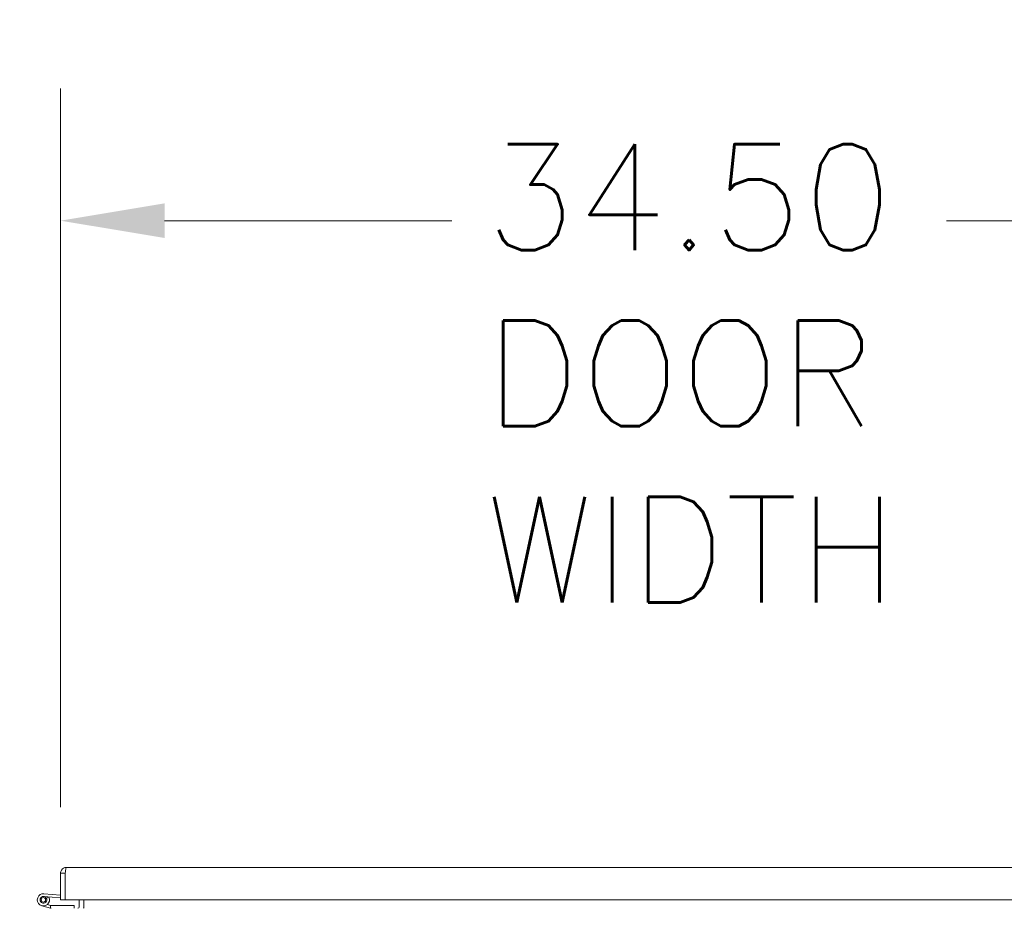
# Model space of a CAD drawing. Header units: inches. Extents: x 16 to 463, y 31 to 294.
# Tile 4 of 110: x 190 to 216, y 62 to 86. Entities that reach past the tile are written whole.
import ezdxf

# ---------------------------------------------------------------- set-up
doc = ezdxf.new("R2010")
doc.units = ezdxf.units.IN
doc.header["$LTSCALE"] = 28.571429
doc.header["$MEASUREMENT"] = 0
doc.layers.add('Dimension (ANSI)', color=7, linetype='Continuous', lineweight=5)
doc.layers.add('Visible (ANSI)', color=7, linetype='Continuous', lineweight=5)
doc.styles.add('ROMANS', font='romans.shx')
doc.dimstyles.new('Default (ANSI)', dxfattribs={"dimscale": 28.571429, "dimtxt": 0.1, "dimasz": 0.098425, "dimexe": 0.125, "dimexo": 0.0625, "dimgap": 0.031496, "dimtad": 0, "dimtih": 1, "dimtoh": 1, "dimrnd": 1e-08, "dimzin": 0, "dimdsep": 46, "dimtxsty": 'ROMANS', "dimcen": 0.09, "dimdle": 0.393701, "dimclrd": 256, "dimclre": 256, "dimclrt": 256, "dimadec": 0, "dimazin": 0, "dimtfac": 1, "dimtofl": 0, "dimtmove": 0, "dimatfit": 3, "dimfxl": 1, "dimtolj": 1, "dimtzin": 0, "dimlwd": -1, "dimlwe": -1, "dimarcsym": 0})

# ---------------------------------------------------------------- blocks, each defined once
blk = doc.blocks.new('*D11')
at = {"layer": 'Defpoints', "color": 0, "transparency": 16777216}
for p in [(190.051, 61.846), (166.098, 37.721), (190.051, 37.721)]:
    blk.add_point(p, dxfattribs=at)
at = {"layer": 'Dimension (ANSI)', "transparency": 16777216}
for p, q in [((166.098, 61.846), (166.098, 79.219)), ((166.098, 79.219), (168.91, 79.219)), ((188.265, 61.846), (162.527, 61.846)), ((166.098, 40.533), (166.098, 59.033)), ((188.265, 37.721), (162.527, 37.721))]:
    blk.add_line(p, q, dxfattribs=at)
for points in [[(165.629, 59.033), (166.567, 59.033), (166.098, 61.846)], [(165.629, 40.533), (166.567, 40.533), (166.098, 37.721)]]:
    blk.add_solid(points, dxfattribs=at)
at = {"layer": 'Dimension (ANSI)', "transparency": 16777216, "insert": (176.001, 79.219), "char_height": 2.8571, "attachment_point": 5, "style": 'ROMANS'}
blk.add_mtext('\\A1;24.12\\PTUB \\PDEPTH', dxfattribs=at)
blk = doc.blocks.new('*D12')
at = {"layer": 'Defpoints', "color": 0, "transparency": 16777216}
for p in [(190.832, 62.95), (161.812, 37.721), (190.051, 37.721)]:
    blk.add_point(p, dxfattribs=at)
at = {"layer": 'Dimension (ANSI)', "transparency": 16777216}
for p, q in [((189.046, 62.95), (158.24, 62.95)), ((161.812, 60.138), (161.812, 52.664)), ((161.812, 40.533), (161.812, 48.007)), ((188.265, 37.721), (158.24, 37.721))]:
    blk.add_line(p, q, dxfattribs=at)
for points in [[(161.343, 60.138), (162.28, 60.138), (161.812, 62.95)], [(161.343, 40.533), (162.28, 40.533), (161.812, 37.721)]]:
    blk.add_solid(points, dxfattribs=at)
at = {"layer": 'Dimension (ANSI)', "transparency": 16777216, "insert": (156.098, 51.764), "char_height": 2.8571, "attachment_point": 1, "style": 'ROMANS'}
blk.add_mtext('\\A1;25.23', dxfattribs=at)
blk = doc.blocks.new('*D35')
at = {"layer": 'Defpoints', "color": 0, "transparency": 16777216}
for p in [(190.676, 80.432), (190.676, 62.794), (225.176, 62.794)]:
    blk.add_point(p, dxfattribs=at)
at = {"layer": 'Dimension (ANSI)', "transparency": 16777216}
for p, q in [((190.676, 64.58), (190.676, 84.004)), ((225.176, 64.58), (225.176, 84.004)), ((193.488, 80.432), (201.244, 80.432)), ((222.364, 80.432), (214.608, 80.432))]:
    blk.add_line(p, q, dxfattribs=at)
for points in [[(193.488, 80.901), (193.488, 79.964), (190.676, 80.432)], [(222.364, 80.901), (222.364, 79.964), (225.176, 80.432)]]:
    blk.add_solid(points, dxfattribs=at)
at = {"layer": 'Dimension (ANSI)', "transparency": 16777216, "insert": (202.144, 82.496), "char_height": 2.8571, "attachment_point": 1, "style": 'ROMANS'}
blk.add_mtext('\\A1;34.50\\PDOOR\\PWIDTH', dxfattribs=at)

msp = doc.modelspace()

# ---------------------------------------------------------------- linework, layer by layer
at = {"layer": 'Visible (ANSI)'}
for p, q in [((190.6758, 62.7939), (190.6758, 62.0752)), ((190.8008, 62.7939), (190.6758, 62.7939)), ((190.8008, 62.7939), (190.8008, 62.0752)), ((190.8015, 62.0752), (190.8015, 62.7939)), ((190.8321, 62.9502), (225.0196, 62.9502)), ((190.8008, 62.6993), (190.8015, 62.6993)), ((190.2281, 62.2401), (190.6758, 62.2002)), ((190.6758, 62.1249), (190.2214, 62.1654)), ((190.2911, 62.1212), (190.3628, 62.1457)), ((190.8008, 62.0752), (190.6758, 62.0752)), ((225.0501, 62.0752), (190.8015, 62.0752)), ((191.1757, 62.0752), (191.1757, 61.8768)), ((191.3007, 62.0752), (191.3007, 61.8768)), ((190.4084, 61.8485), (190.1681, 61.917)), ((190.3192, 61.9491), (190.4084, 61.9216)), ((190.4084, 61.9216), (190.4084, 61.8485)), ((190.4084, 61.9216), (190.4116, 61.9206)), ((190.4184, 61.8456), (190.4084, 61.8485)), ((190.4116, 61.9206), (191.0434, 61.9206)), ((191.0434, 61.9206), (191.0434, 61.8456)), ((191.3007, 61.8768), (191.3007, 61.8456))]:
    msp.add_line(p, q, dxfattribs=at)
msp.add_circle((190.2134, 62.0757), 0.06, dxfattribs=at)
for centre, radius, start, end in [((190.2134, 62.0757), 0.165, 84.91091, 25.10897), ((190.2134, 62.0757), 0.09, 84.91091, 30.37166), ((190.2134, 62.0757), 0.09, 30.37166, 84.91091), ((190.2134, 62.0757), 0.165, 25.10897, 27.96664), ((190.7518, 62.2426), 0.124, 293.27596, 293.63211), ((191.1444, 61.8768), 0.0312, 270, 0), ((191.1444, 61.8768), 0.1562, 348.46304, 0)]:
    msp.add_arc(centre, radius, start, end, dxfattribs=at)
for points, knots in [([(190.8321, 62.9502), (190.7804, 62.9502), (190.7295, 62.9227), (190.7013, 62.8794), (190.6848, 62.8542), (190.6758, 62.8241), (190.6758, 62.7939)], [0, 0, 0, 0, 0.9920594, 0.9920594, 0.9920594, 1.5707963, 1.5707963, 1.5707963, 1.5707963]), ([(190.803, 62.8051), (190.8019, 62.8024), (190.8012, 62.7996), (190.8009, 62.7967), (190.8009, 62.7958), (190.8008, 62.7948), (190.8008, 62.7939)], [1.20081845, 1.20081845, 1.20081845, 1.20081845, 1.48347479, 1.48347479, 1.48347479, 1.57079633, 1.57079633, 1.57079633, 1.57079633]), ([(190.8015, 62.7939), (190.808, 62.8456), (190.8144, 62.8965), (190.8208, 62.9247), (190.8246, 62.9412), (190.8283, 62.9502), (190.8321, 62.9502)], [0, 0, 0, 0, 0.9920594, 0.9920594, 0.9920594, 1.5707963, 1.5707963, 1.5707963, 1.5707963])]:
    msp.add_open_spline(points, degree=3, knots=knots, dxfattribs=at)

# ---------------------------------------------------------------- dimensions: what is measured, and where the dimension line sits
at = {"layer": 'Dimension (ANSI)'}
dim = msp.add_linear_dim(base=(166.0981218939, 37.7205989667), p1=(190.0506712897, 61.8455989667), p2=(190.0506712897, 37.7205989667), angle=90, text='<>\\PTUB \\PDEPTH', dimstyle='Default (ANSI)', override={"dimdec": 2, "dimtp": 0, "dimtm": 0, "dimtdec": 2, "dimatfit": 2}, dxfattribs=at)
dim.commit()
dim.dimension.update_dxf_attribs({"geometry": '*D11', "text_midpoint": (176.0006341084, 79.2188079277), "dimtype": 160})
dim = msp.add_linear_dim(base=(190.6758, 80.4323), p1=(225.1758, 62.7939), p2=(190.6758, 62.7939), text='<>\\PDOOR\\PWIDTH', dimstyle='Default (ANSI)', override={"dimtih": 0, "dimtoh": 0, "dimdec": 2, "dimtp": 0, "dimtm": 0, "dimtdec": 2, "dimatfit": 1, "dimtvp": -0.333333}, dxfattribs=at)
dim.commit()
dim.dimension.update_dxf_attribs({"geometry": '*D35', "text_midpoint": (207.9258, 80.4323), "dimtype": 160})
dim = msp.add_linear_dim(base=(161.8118, 37.7206), p1=(190.8321, 62.9502), p2=(190.0507, 37.7206), angle=90, dimstyle='Default (ANSI)', override={"dimdec": 2, "dimtp": 0, "dimtm": 0, "dimtdec": 2, "dimatfit": 1}, dxfattribs=at)
dim.commit()
dim.dimension.update_dxf_attribs({"geometry": '*D12', "text_midpoint": (161.8118, 50.3354), "dimtype": 160})

doc.saveas('drawing.dxf')
